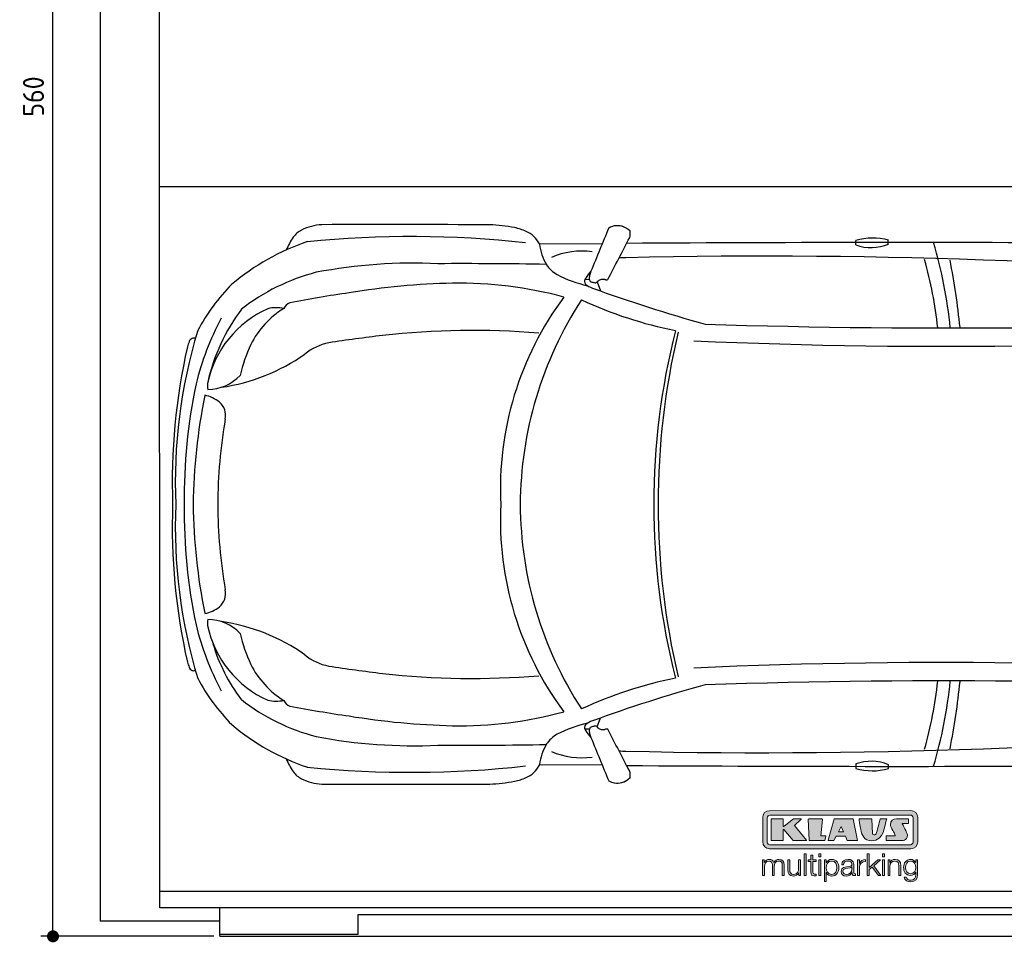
# Model space of a CAD drawing. Header units: millimetres. Extents: x 705 to 7297, y -422 to 5770.
# Tile 1 of 3: x 705 to 3988, y -383 to 2694. Entities that reach past the tile are written whole.
import ezdxf

# ---------------------------------------------------------------- set-up
doc = ezdxf.new("R2010")
doc.units = ezdxf.units.MM
doc.layers.get('0').update_dxf_attribs({"lineweight": 25})
for name, color, linetype, lineweight in [('4', 3, 'Continuous', 25), ('AM_0', 7, 'Continuous', 25), ('Car', 10, 'Continuous', 25)]:
    doc.layers.add(name, color=color, linetype=linetype, lineweight=lineweight)
doc.layers.add('Logo', color=7, linetype='Continuous')
doc.styles.get("Standard").update_dxf_attribs({"font": 'ISOCP.SHX'})
doc.dimstyles.new('GEN-ISO$0', dxfattribs={"dimscale": 20, "dimtxt": 3.5, "dimasz": 2, "dimexe": 2, "dimexo": 1, "dimgap": 1.5, "dimtad": 1, "dimdec": 1, "dimlfac": 0.1, "dimdsep": 46, "dimtxsty": 'Standard', "dimblk": 'PUNKT', "dimcen": 2, "dimclrd": 256, "dimclre": 256, "dimclrt": 2, "dimadec": 0, "dimazin": 0, "dimtp": 0.1, "dimtm": 0.1, "dimtfac": 0.71, "dimtdec": 1, "dimtmove": 2, "dimatfit": 3, "dimldrblk": 'PUNKT', "dimfxl": 1, "dimtolj": 1, "dimarcsym": 0})

# ---------------------------------------------------------------- blocks, each defined once
blk = doc.blocks.new('PUNKT')
at = {"layer": '4', "color": 0, "linetype": 'ByBlock'}
blk.add_line((-0.5, 0), (-1, 0), dxfattribs=at)
at = {"layer": '4', "color": 0, "linetype": 'ByBlock', "const_width": 0.5}
blk.add_lwpolyline([(-0.25, 0, 1), (0.25, 0, 1)], format="xyb", close=True, dxfattribs=at)
blk = doc.blocks.new('*D4')
at = {"layer": '4', "lineweight": -2, "transparency": 16777216}
for p, q in [((1352.8, 5237.3), (775.9, 5237.3)), ((815.9, -322.7), (815.9, 5197.3)), ((1352.8, -362.7), (775.9, -362.7))]:
    blk.add_line(p, q, dxfattribs=at)
at = {"layer": 'DEFPOINTS', "color": 0, "transparency": 16777216}
for p in [(815.9, 5237.3), (1372.8, 5237.3), (1372.8, -362.7)]:
    blk.add_point(p, dxfattribs=at)
at = {"layer": '4', "lineweight": -2, "transparency": 16777216, "xscale": 40, "yscale": 40, "zscale": 40}
for p, rotation in [((815.9, 5237.3), 90), ((815.9, -362.7), 270)]:
    blk.add_blockref('PUNKT', p, dxfattribs=dict(at, rotation=rotation))
at = {"layer": '4', "color": 2, "transparency": 16777216, "insert": (750.9, 2437.3), "char_height": 70, "attachment_point": 5, "rotation": 90}
blk.add_mtext('\\A1;560', dxfattribs=at)
blk = doc.blocks.new('KLAUS')
at = {"layer": 'Logo', "true_color": 0x7b7b7a}
h = blk.add_hatch(color=8, dxfattribs=at)
h.dxf.hatch_style = 2
edge = h.paths.add_edge_path()
edge.add_spline(control_points=[(3.6, 29.09), (2.88, 29.09), (2.3, 28.51), (2.3, 27.8), (2.3, 27.8), (2.3, 16.11), (2.3, 16.11), (2.3, 15.39), (2.88, 14.81), (3.6, 14.81), (3.6, 14.81), (71.16, 14.81), (71.16, 14.81), (71.88, 14.81), (72.46, 15.39), (72.46, 16.11), (72.46, 16.11), (72.46, 27.8), (72.46, 27.8), (72.46, 28.51), (71.88, 29.09), (71.16, 29.09), (71.16, 29.09), (3.6, 29.09), (3.6, 29.09), (3.6, 29.09), (3.6, 29.09), (3.6, 29.09)], knot_values=[0, 0, 0, 0, 1, 1, 1, 2, 2, 2, 3, 3, 3, 4, 4, 4, 5, 5, 5, 6, 6, 6, 7, 7, 7, 8, 8, 8, 9, 9, 9, 9], degree=3, periodic=0)
edge = h.paths.add_edge_path()
edge.add_spline(control_points=[(3.35, 31.23), (3.35, 31.23), (71.47, 31.23), (71.47, 31.23), (73.26, 31.23), (74.71, 29.77), (74.71, 27.99), (74.71, 27.99), (74.71, 16.17), (74.71, 16.17), (74.71, 14.38), (73.26, 12.93), (71.47, 12.93), (71.47, 12.93), (3.35, 12.93), (3.35, 12.93), (1.56, 12.93), (0.11, 14.38), (0.11, 16.17), (0.11, 16.17), (0.11, 27.99), (0.11, 27.99), (0.11, 29.77), (1.56, 31.23), (3.35, 31.23), (3.35, 31.23), (3.35, 31.23), (3.35, 31.23)], knot_values=[0, 0, 0, 0, 1, 1, 1, 2, 2, 2, 3, 3, 3, 4, 4, 4, 5, 5, 5, 6, 6, 6, 7, 7, 7, 8, 8, 8, 9, 9, 9, 9], degree=3, periodic=0)
h = blk.add_hatch(color=8, dxfattribs=at)
h.dxf.hatch_style = 2
edge = h.paths.add_edge_path()
edge.add_spline(control_points=[(4.5, 27.33), (4.5, 27.33), (9.7, 27.33), (9.7, 27.33), (9.84, 27.33), (9.96, 27.22), (9.96, 27.08), (9.96, 27.08), (9.96, 23.69), (9.96, 23.69), (9.96, 23.69), (9.94, 23.64), (10.04, 23.59), (10.14, 23.53), (10.2, 23.57), (10.2, 23.57), (10.2, 23.57), (10.51, 23.75), (10.51, 23.75), (10.51, 23.75), (14.94, 27.33), (14.94, 27.33), (14.94, 27.33), (18.41, 27.33), (18.41, 27.33), (18.41, 27.33), (18.49, 27.33), (18.56, 27.2), (18.65, 27.04), (18.53, 26.91), (18.53, 26.91), (18.53, 26.91), (15.49, 24.11), (15.49, 24.11), (15.49, 24.11), (21.14, 17.06), (21.14, 17.06), (21.14, 17.06), (21.13, 16.91), (21.13, 16.91), (21.08, 16.84), (20.99, 16.82), (20.99, 16.82), (20.99, 16.82), (14.7, 16.82), (14.7, 16.82), (14.7, 16.82), (10.26, 22.17), (10.26, 22.17), (10.26, 22.17), (10.19, 22.24), (10.08, 22.21), (9.97, 22.18), (9.96, 22.11), (9.96, 22.11), (9.96, 22.11), (9.96, 17.08), (9.96, 17.08), (9.96, 16.94), (9.84, 16.82), (9.7, 16.82), (9.7, 16.82), (4.5, 16.82), (4.5, 16.82), (4.36, 16.82), (4.25, 16.94), (4.25, 17.08), (4.25, 17.08), (4.25, 27.08), (4.25, 27.08), (4.25, 27.22), (4.36, 27.33), (4.5, 27.33), (4.5, 27.33), (4.5, 27.33), (4.5, 27.33)], knot_values=[0, 0, 0, 0, 1, 1, 1, 2, 2, 2, 3, 3, 3, 4, 4, 4, 5, 5, 5, 6, 6, 6, 7, 7, 7, 8, 8, 8, 9, 9, 9, 10, 10, 10, 11, 11, 11, 12, 12, 12, 13, 13, 13, 14, 14, 14, 15, 15, 15, 16, 16, 16, 17, 17, 17, 18, 18, 18, 19, 19, 19, 20, 20, 20, 21, 21, 21, 22, 22, 22, 23, 23, 23, 24, 24, 24, 25, 25, 25, 25], degree=3, periodic=0)
h = blk.add_hatch(color=8, dxfattribs=at)
h.dxf.hatch_style = 2
h.paths.add_polyline_path([(22.42, 17.06), (21.97, 27.15), (22.24, 27.33), (28.55, 27.33), (28.86, 26.97), (28.01, 19.08), (30.26, 19.07), (30.44, 18.95), (30.08, 16.95), (29.49, 16.82), (22.6, 16.82)])
h = blk.add_hatch(color=8, dxfattribs=at)
h.paths.add_polyline_path([(36.52, 21.01), (38.93, 21.01), (37.87, 23.57)])
h.paths.add_polyline_path([(34.52, 27.33), (43.65, 27.33), (45.76, 16.94), (45.57, 16.82), (40.83, 16.82), (39.89, 18.95), (35.42, 18.95), (34.27, 16.82), (31.78, 16.82), (31.66, 17)])
h = blk.add_hatch(color=8, dxfattribs=at)
h.dxf.hatch_style = 2
edge = h.paths.add_edge_path()
edge.add_spline(control_points=[(52.69, 27.32), (52.69, 27.32), (52.88, 20.14), (52.88, 20.14), (53.01, 19.89), (53.2, 19.77), (53.43, 19.71), (53.91, 19.59), (54.43, 19.57), (54.64, 20.03), (55.23, 21.34), (56.27, 25.45), (56.6, 27.33), (56.6, 27.33), (59.77, 27.33), (59.77, 27.33), (58.77, 23.9), (58.56, 16.82), (52.63, 16.76), (48.72, 16.72), (48.01, 19.35), (47.27, 22.24), (46.89, 23.68), (46.54, 27.33), (46.54, 27.33), (46.54, 27.33), (52.69, 27.32), (52.69, 27.32), (52.69, 27.32), (52.69, 27.32), (52.69, 27.32)], knot_values=[0, 0, 0, 0, 1, 1, 1, 2, 2, 2, 3, 3, 3, 4, 4, 4, 5, 5, 5, 6, 6, 6, 7, 7, 7, 8, 8, 8, 9, 9, 9, 10, 10, 10, 10], degree=3, periodic=0)
h = blk.add_hatch(color=8, dxfattribs=at)
h.dxf.hatch_style = 2
edge = h.paths.add_edge_path()
edge.add_spline(control_points=[(64.46, 27.33), (64.46, 27.33), (70.31, 27.33), (70.31, 27.33), (70.31, 26.52), (70.31, 26.02), (70.31, 25.12), (70.31, 25.12), (67.3, 25.12), (67.3, 25.12), (67.24, 25.04), (67.25, 25.11), (67.25, 24.91), (67.25, 24.88), (69.73, 20.38), (69.73, 19.57), (69.73, 16.4), (67.22, 16.81), (65.9, 16.82), (65.9, 16.82), (59.59, 16.82), (59.59, 16.82), (59.59, 17.76), (59.59, 18.23), (59.59, 19.14), (59.59, 19.14), (63.75, 19.14), (63.75, 19.14), (63.82, 19.22), (63.81, 19.11), (63.81, 19.31), (63.81, 20.32), (61.58, 23.06), (61.58, 24.63), (61.58, 26.33), (62.83, 27.34), (64.46, 27.33), (64.46, 27.33), (64.46, 27.33), (64.46, 27.33)], knot_values=[0, 0, 0, 0, 1, 1, 1, 2, 2, 2, 3, 3, 3, 4, 4, 4, 5, 5, 5, 6, 6, 6, 7, 7, 7, 8, 8, 8, 9, 9, 9, 10, 10, 10, 11, 11, 11, 12, 12, 12, 13, 13, 13, 13], degree=3, periodic=0)
at = {"layer": 'Logo', "true_color": 0xef7c00}
h = blk.add_hatch(color=30, dxfattribs=at)
h.dxf.hatch_style = 2
h.paths.add_polyline_path([(20.07, 0), (20.99, 0), (20.99, 10.45), (20.07, 10.45)])
h = blk.add_hatch(color=30, dxfattribs=at)
h.dxf.hatch_style = 2
edge = h.paths.add_edge_path()
edge.add_spline(control_points=[(24.22, 9.82), (24.22, 9.82), (23.3, 9.82), (23.3, 9.82), (23.3, 9.82), (23.3, 7.55), (23.3, 7.55), (23.3, 7.55), (21.98, 7.55), (21.98, 7.55), (21.98, 7.55), (21.98, 6.78), (21.98, 6.78), (21.98, 6.78), (23.3, 6.78), (23.3, 6.78), (23.3, 6.78), (23.3, 1.61), (23.3, 1.61), (23.28, 0.32), (23.71, -0.09), (24.94, -0.09), (25.22, -0.09), (25.48, -0.06), (25.76, -0.06), (25.76, -0.06), (25.76, 0.73), (25.76, 0.73), (25.5, 0.7), (25.23, 0.69), (24.97, 0.69), (24.31, 0.73), (24.22, 1.08), (24.22, 1.68), (24.22, 1.68), (24.22, 6.78), (24.22, 6.78), (24.22, 6.78), (25.76, 6.78), (25.76, 6.78), (25.76, 6.78), (25.76, 7.55), (25.76, 7.55), (25.76, 7.55), (24.22, 7.55), (24.22, 7.55), (24.22, 7.55), (24.22, 9.82), (24.22, 9.82), (24.22, 9.82), (24.22, 9.82), (24.22, 9.82)], knot_values=[0, 0, 0, 0, 1, 1, 1, 2, 2, 2, 3, 3, 3, 4, 4, 4, 5, 5, 5, 6, 6, 6, 7, 7, 7, 8, 8, 8, 9, 9, 9, 10, 10, 10, 11, 11, 11, 12, 12, 12, 13, 13, 13, 14, 14, 14, 15, 15, 15, 16, 16, 16, 17, 17, 17, 17], degree=3, periodic=0)
h = blk.add_hatch(color=30, dxfattribs=at)
h.paths.add_polyline_path([(27.1, 0), (28.03, 0), (28.03, 7.55), (27.1, 7.55)])
h.paths.add_polyline_path([(27.1, 8.98), (28.03, 8.98), (28.03, 10.45), (27.1, 10.45)])
h = blk.add_hatch(color=30, dxfattribs=at)
h.dxf.hatch_style = 2
h.paths.add_polyline_path([(50.4, 0), (51.32, 0), (51.32, 2.87), (52.82, 4.11), (55.8, 0), (56.96, 0), (53.52, 4.76), (56.74, 7.55), (55.51, 7.55), (51.32, 3.89), (51.32, 10.45), (50.4, 10.45)])
h = blk.add_hatch(color=30, dxfattribs=at)
h.paths.add_polyline_path([(57.74, 0), (58.66, 0), (58.66, 7.55), (57.74, 7.55)])
h.paths.add_polyline_path([(57.74, 8.98), (58.66, 8.98), (58.66, 10.45), (57.74, 10.45)])
h = blk.add_hatch(color=30, dxfattribs=at)
h.dxf.hatch_style = 2
edge = h.paths.add_edge_path()
edge.add_spline(control_points=[(0, 0), (0, 0), (0.92, 0), (0.92, 0), (0.92, 0), (0.92, 4.22), (0.92, 4.22), (0.94, 5.8), (1.58, 7), (3.18, 7), (4.35, 7), (4.77, 6.15), (4.76, 5.12), (4.76, 5.12), (4.76, 0), (4.76, 0), (4.76, 0), (5.68, 0), (5.68, 0), (5.68, 0), (5.68, 4.27), (5.68, 4.27), (5.68, 5.68), (6.14, 7), (7.73, 7), (9.05, 7), (9.52, 6.32), (9.52, 5.08), (9.52, 5.08), (9.52, 0), (9.52, 0), (9.52, 0), (10.44, 0), (10.44, 0), (10.44, 0), (10.44, 5.12), (10.44, 5.12), (10.44, 6.91), (9.59, 7.77), (7.94, 7.77), (6.94, 7.77), (5.99, 7.29), (5.54, 6.3), (5.26, 7.29), (4.36, 7.77), (3.37, 7.77), (2.17, 7.77), (1.38, 7.19), (0.89, 6.28), (0.89, 6.28), (0.85, 6.28), (0.85, 6.28), (0.85, 6.28), (0.85, 7.55), (0.85, 7.55), (0.85, 7.55), (0, 7.55), (0, 7.55), (0, 7.55), (0, 0), (0, 0), (0, 0), (0, 0), (0, 0)], knot_values=[0, 0, 0, 0, 1, 1, 1, 2, 2, 2, 3, 3, 3, 4, 4, 4, 5, 5, 5, 6, 6, 6, 7, 7, 7, 8, 8, 8, 9, 9, 9, 10, 10, 10, 11, 11, 11, 12, 12, 12, 13, 13, 13, 14, 14, 14, 15, 15, 15, 16, 16, 16, 17, 17, 17, 18, 18, 18, 19, 19, 19, 20, 20, 20, 21, 21, 21, 21], degree=3, periodic=0)
h = blk.add_hatch(color=30, dxfattribs=at)
h.dxf.hatch_style = 2
edge = h.paths.add_edge_path()
edge.add_spline(control_points=[(18.31, 7.55), (18.31, 7.55), (17.39, 7.55), (17.39, 7.55), (17.39, 7.55), (17.39, 3.59), (17.39, 3.59), (17.39, 2.05), (16.7, 0.56), (15.12, 0.56), (13.66, 0.56), (13.15, 1.27), (13.1, 2.64), (13.1, 2.64), (13.1, 7.55), (13.1, 7.55), (13.1, 7.55), (12.18, 7.55), (12.18, 7.55), (12.18, 7.55), (12.18, 2.65), (12.18, 2.65), (12.18, 0.89), (12.93, -0.22), (14.83, -0.22), (15.96, -0.22), (16.95, 0.35), (17.44, 1.36), (17.44, 1.36), (17.47, 1.36), (17.47, 1.36), (17.47, 1.36), (17.47, 0), (17.47, 0), (17.47, 0), (18.31, 0), (18.31, 0), (18.31, 0), (18.31, 7.55), (18.31, 7.55), (18.31, 7.55), (18.31, 7.55), (18.31, 7.55)], knot_values=[0, 0, 0, 0, 1, 1, 1, 2, 2, 2, 3, 3, 3, 4, 4, 4, 5, 5, 5, 6, 6, 6, 7, 7, 7, 8, 8, 8, 9, 9, 9, 10, 10, 10, 11, 11, 11, 12, 12, 12, 13, 13, 13, 14, 14, 14, 14], degree=3, periodic=0)
h = blk.add_hatch(color=30, dxfattribs=at)
edge = h.paths.add_edge_path()
edge.add_spline(control_points=[(35.84, 3.78), (35.84, 2.21), (35.12, 0.56), (33.37, 0.56), (31.4, 0.56), (30.72, 2.21), (30.72, 3.78), (30.72, 5.49), (31.33, 7), (33.37, 7), (35.12, 7), (35.84, 5.34), (35.84, 3.78), (35.84, 3.78), (35.84, 3.78), (35.84, 3.78)], knot_values=[0, 0, 0, 0, 1, 1, 1, 2, 2, 2, 3, 3, 3, 4, 4, 4, 5, 5, 5, 5], degree=3, periodic=0)
edge = h.paths.add_edge_path()
edge.add_spline(control_points=[(29.79, -2.8), (29.79, -2.8), (30.72, -2.8), (30.72, -2.8), (30.72, -2.8), (30.72, 1.43), (30.72, 1.43), (30.72, 1.43), (30.74, 1.43), (30.74, 1.43), (31.14, 0.35), (32.24, -0.22), (33.37, -0.22), (35.66, -0.22), (36.76, 1.64), (36.76, 3.78), (36.76, 5.91), (35.66, 7.77), (33.37, 7.77), (32.15, 7.77), (31.1, 7.14), (30.67, 6.12), (30.67, 6.12), (30.64, 6.12), (30.64, 6.12), (30.64, 6.12), (30.64, 7.55), (30.64, 7.55), (30.64, 7.55), (29.79, 7.55), (29.79, 7.55), (29.79, 7.55), (29.79, -2.8), (29.79, -2.8), (29.79, -2.8), (29.79, -2.8), (29.79, -2.8)], knot_values=[0, 0, 0, 0, 1, 1, 1, 2, 2, 2, 3, 3, 3, 4, 4, 4, 5, 5, 5, 6, 6, 6, 7, 7, 7, 8, 8, 8, 9, 9, 9, 10, 10, 10, 11, 11, 11, 12, 12, 12, 12], degree=3, periodic=0)
h = blk.add_hatch(color=30, dxfattribs=at)
edge = h.paths.add_edge_path()
edge.add_spline(control_points=[(43.03, 2.93), (43.04, 1.45), (41.8, 0.56), (40.39, 0.56), (39.53, 0.56), (38.71, 1.13), (38.71, 2.05), (38.71, 3.53), (40.66, 3.51), (42.22, 3.79), (42.47, 3.84), (42.88, 3.91), (43, 4.13), (43, 4.13), (43.03, 4.13), (43.03, 4.13), (43.03, 4.13), (43.03, 2.93), (43.03, 2.93), (43.03, 2.93), (43.03, 2.93), (43.03, 2.93)], knot_values=[0, 0, 0, 0, 1, 1, 1, 2, 2, 2, 3, 3, 3, 4, 4, 4, 5, 5, 5, 6, 6, 6, 7, 7, 7, 7], degree=3, periodic=0)
edge = h.paths.add_edge_path()
edge.add_spline(control_points=[(39.03, 5.24), (39.06, 6.47), (39.91, 7), (41.05, 7), (42.14, 7), (43.03, 6.69), (43.03, 5.45), (43.03, 4.61), (42.6, 4.51), (41.84, 4.42), (39.85, 4.19), (37.79, 4.11), (37.79, 1.99), (37.79, 0.47), (38.93, -0.22), (40.32, -0.22), (41.77, -0.22), (42.43, 0.34), (43.07, 1.32), (43.07, 1.32), (43.1, 1.32), (43.1, 1.32), (43.1, 0.53), (43.25, 0), (44.19, 0), (44.43, 0), (44.58, 0.01), (44.79, 0.06), (44.79, 0.06), (44.79, 0.83), (44.79, 0.83), (44.71, 0.81), (44.6, 0.78), (44.49, 0.78), (44.13, 0.78), (43.95, 0.98), (43.95, 1.33), (43.95, 1.33), (43.95, 5.34), (43.95, 5.34), (43.95, 7.36), (42.5, 7.77), (41.17, 7.77), (39.44, 7.77), (38.2, 7.01), (38.11, 5.24), (38.11, 5.24), (39.03, 5.24), (39.03, 5.24), (39.03, 5.24), (39.03, 5.24), (39.03, 5.24)], knot_values=[0, 0, 0, 0, 1, 1, 1, 2, 2, 2, 3, 3, 3, 4, 4, 4, 5, 5, 5, 6, 6, 6, 7, 7, 7, 8, 8, 8, 9, 9, 9, 10, 10, 10, 11, 11, 11, 12, 12, 12, 13, 13, 13, 14, 14, 14, 15, 15, 15, 16, 16, 16, 17, 17, 17, 17], degree=3, periodic=0)
h = blk.add_hatch(color=30, dxfattribs=at)
h.dxf.hatch_style = 2
edge = h.paths.add_edge_path()
edge.add_spline(control_points=[(45.79, 0), (45.79, 0), (46.71, 0), (46.71, 0), (46.71, 0), (46.71, 4.03), (46.71, 4.03), (46.71, 5.59), (47.85, 6.82), (49.52, 6.73), (49.52, 6.73), (49.52, 7.66), (49.52, 7.66), (48.16, 7.72), (47.14, 7), (46.67, 5.78), (46.67, 5.78), (46.64, 5.78), (46.64, 5.78), (46.64, 5.78), (46.64, 7.55), (46.64, 7.55), (46.64, 7.55), (45.79, 7.55), (45.79, 7.55), (45.79, 7.55), (45.79, 0), (45.79, 0), (45.79, 0), (45.79, 0), (45.79, 0)], knot_values=[0, 0, 0, 0, 1, 1, 1, 2, 2, 2, 3, 3, 3, 4, 4, 4, 5, 5, 5, 6, 6, 6, 7, 7, 7, 8, 8, 8, 9, 9, 9, 10, 10, 10, 10], degree=3, periodic=0)
h = blk.add_hatch(color=30, dxfattribs=at)
h.dxf.hatch_style = 2
edge = h.paths.add_edge_path()
edge.add_spline(control_points=[(60.41, 0), (60.41, 0), (61.33, 0), (61.33, 0), (61.33, 0), (61.33, 4.41), (61.33, 4.41), (61.36, 5.89), (62.24, 7), (63.7, 7), (65.2, 7), (65.62, 6.02), (65.62, 4.71), (65.62, 4.71), (65.62, 0), (65.62, 0), (65.62, 0), (66.54, 0), (66.54, 0), (66.54, 0), (66.54, 4.86), (66.54, 4.86), (66.54, 6.66), (65.9, 7.77), (63.78, 7.77), (62.71, 7.77), (61.7, 7.16), (61.36, 6.25), (61.36, 6.25), (61.33, 6.25), (61.33, 6.25), (61.33, 6.25), (61.33, 7.55), (61.33, 7.55), (61.33, 7.55), (60.41, 7.55), (60.41, 7.55), (60.41, 7.55), (60.41, 0), (60.41, 0), (60.41, 0), (60.41, 0), (60.41, 0)], knot_values=[0, 0, 0, 0, 1, 1, 1, 2, 2, 2, 3, 3, 3, 4, 4, 4, 5, 5, 5, 6, 6, 6, 7, 7, 7, 8, 8, 8, 9, 9, 9, 10, 10, 10, 11, 11, 11, 12, 12, 12, 13, 13, 13, 14, 14, 14, 14], degree=3, periodic=0)
h = blk.add_hatch(color=30, dxfattribs=at)
edge = h.paths.add_edge_path()
edge.add_spline(control_points=[(71.32, 0.86), (69.62, 0.86), (68.83, 2.34), (68.83, 3.86), (68.83, 5.43), (69.56, 7), (71.32, 7), (73.06, 7), (73.75, 5.34), (73.75, 3.86), (73.75, 2.33), (72.91, 0.86), (71.32, 0.86), (71.32, 0.86), (71.32, 0.86), (71.32, 0.86)], knot_values=[0, 0, 0, 0, 1, 1, 1, 2, 2, 2, 3, 3, 3, 4, 4, 4, 5, 5, 5, 5], degree=3, periodic=0)
edge = h.paths.add_edge_path()
edge.add_spline(control_points=[(74.67, 7.55), (74.67, 7.55), (73.75, 7.55), (73.75, 7.55), (73.75, 7.55), (73.75, 6.25), (73.75, 6.25), (73.75, 6.25), (73.72, 6.25), (73.72, 6.25), (73.35, 7.09), (72.41, 7.77), (71.32, 7.77), (69.13, 7.77), (67.9, 6.05), (67.9, 3.97), (67.9, 1.82), (68.9, 0.09), (71.32, 0.09), (72.4, 0.09), (73.29, 0.72), (73.72, 1.64), (73.72, 1.64), (73.75, 1.64), (73.75, 1.64), (73.75, 1.64), (73.75, 0.61), (73.75, 0.61), (73.75, -1.23), (73.01, -2.24), (71.32, -2.24), (70.29, -2.24), (69.31, -1.85), (69.1, -0.73), (69.1, -0.73), (68.18, -0.73), (68.18, -0.73), (68.31, -2.34), (69.81, -3.02), (71.32, -3.02), (73.79, -3.02), (74.65, -1.64), (74.67, 0.61), (74.67, 0.61), (74.67, 7.55), (74.67, 7.55), (74.67, 7.55), (74.67, 7.55), (74.67, 7.55)], knot_values=[0, 0, 0, 0, 1, 1, 1, 2, 2, 2, 3, 3, 3, 4, 4, 4, 5, 5, 5, 6, 6, 6, 7, 7, 7, 8, 8, 8, 9, 9, 9, 10, 10, 10, 11, 11, 11, 12, 12, 12, 13, 13, 13, 14, 14, 14, 15, 15, 15, 16, 16, 16, 16], degree=3, periodic=0)
at = {"layer": 'Logo', "lineweight": 0}
for points in [[(22.42, 17.06), (21.97, 27.15), (22.24, 27.33), (28.55, 27.33), (28.86, 26.97), (28.01, 19.08), (30.26, 19.07), (30.44, 18.95), (30.08, 16.95), (29.49, 16.82), (22.6, 16.82), (22.42, 17.06), (22.42, 17.06)], [(34.52, 27.33), (43.65, 27.33), (45.76, 16.94), (45.57, 16.82), (40.83, 16.82), (39.89, 18.95), (35.42, 18.95), (34.27, 16.82), (31.78, 16.82), (31.66, 17), (34.52, 27.33), (34.52, 27.33)], [(36.52, 21.01), (38.93, 21.01), (37.87, 23.57), (36.52, 21.01), (36.52, 21.01)], [(20.07, 0), (20.99, 0), (20.99, 10.45), (20.07, 10.45), (20.07, 0), (20.07, 0)], [(27.1, 8.98), (28.03, 8.98), (28.03, 10.45), (27.1, 10.45), (27.1, 8.98), (27.1, 8.98)], [(50.4, 0), (51.32, 0), (51.32, 2.87), (52.82, 4.11), (55.8, 0), (56.96, 0), (53.52, 4.76), (56.74, 7.55), (55.51, 7.55), (51.32, 3.89), (51.32, 10.45), (50.4, 10.45), (50.4, 0), (50.4, 0)], [(57.74, 8.98), (58.66, 8.98), (58.66, 10.45), (57.74, 10.45), (57.74, 8.98), (57.74, 8.98)], [(27.1, 0), (28.03, 0), (28.03, 7.55), (27.1, 7.55), (27.1, 0), (27.1, 0)], [(57.74, 0), (58.66, 0), (58.66, 7.55), (57.74, 7.55), (57.74, 0), (57.74, 0)]]:
    blk.add_lwpolyline(points, dxfattribs=at)
for points, knots in [([(3.35, 31.23), (3.35, 31.23), (71.47, 31.23), (71.47, 31.23), (73.26, 31.23), (74.71, 29.77), (74.71, 27.99), (74.71, 27.99), (74.71, 16.17), (74.71, 16.17), (74.71, 14.38), (73.26, 12.93), (71.47, 12.93), (71.47, 12.93), (3.35, 12.93), (3.35, 12.93), (1.56, 12.93), (0.11, 14.38), (0.11, 16.17), (0.11, 16.17), (0.11, 27.99), (0.11, 27.99), (0.11, 29.77), (1.56, 31.23), (3.35, 31.23), (3.35, 31.23), (3.35, 31.23), (3.35, 31.23)], [0, 0, 0, 0, 1, 1, 1, 2, 2, 2, 3, 3, 3, 4, 4, 4, 5, 5, 5, 6, 6, 6, 7, 7, 7, 8, 8, 8, 9, 9, 9, 9]), ([(3.6, 29.09), (2.88, 29.09), (2.3, 28.51), (2.3, 27.8), (2.3, 27.8), (2.3, 16.11), (2.3, 16.11), (2.3, 15.39), (2.88, 14.81), (3.6, 14.81), (3.6, 14.81), (71.16, 14.81), (71.16, 14.81), (71.88, 14.81), (72.46, 15.39), (72.46, 16.11), (72.46, 16.11), (72.46, 27.8), (72.46, 27.8), (72.46, 28.51), (71.88, 29.09), (71.16, 29.09), (71.16, 29.09), (3.6, 29.09), (3.6, 29.09), (3.6, 29.09), (3.6, 29.09), (3.6, 29.09)], [0, 0, 0, 0, 1, 1, 1, 2, 2, 2, 3, 3, 3, 4, 4, 4, 5, 5, 5, 6, 6, 6, 7, 7, 7, 8, 8, 8, 9, 9, 9, 9]), ([(4.5, 27.33), (4.5, 27.33), (9.7, 27.33), (9.7, 27.33), (9.84, 27.33), (9.96, 27.22), (9.96, 27.08), (9.96, 27.08), (9.96, 23.69), (9.96, 23.69), (9.96, 23.69), (9.94, 23.64), (10.04, 23.59), (10.14, 23.53), (10.2, 23.57), (10.2, 23.57), (10.2, 23.57), (10.51, 23.75), (10.51, 23.75), (10.51, 23.75), (14.94, 27.33), (14.94, 27.33), (14.94, 27.33), (18.41, 27.33), (18.41, 27.33), (18.41, 27.33), (18.49, 27.33), (18.56, 27.2), (18.65, 27.04), (18.53, 26.91), (18.53, 26.91), (18.53, 26.91), (15.49, 24.11), (15.49, 24.11), (15.49, 24.11), (21.14, 17.06), (21.14, 17.06), (21.14, 17.06), (21.13, 16.91), (21.13, 16.91), (21.08, 16.84), (20.99, 16.82), (20.99, 16.82), (20.99, 16.82), (14.7, 16.82), (14.7, 16.82), (14.7, 16.82), (10.26, 22.17), (10.26, 22.17), (10.26, 22.17), (10.19, 22.24), (10.08, 22.21), (9.97, 22.18), (9.96, 22.11), (9.96, 22.11), (9.96, 22.11), (9.96, 17.08), (9.96, 17.08), (9.96, 16.94), (9.84, 16.82), (9.7, 16.82), (9.7, 16.82), (4.5, 16.82), (4.5, 16.82), (4.36, 16.82), (4.25, 16.94), (4.25, 17.08), (4.25, 17.08), (4.25, 27.08), (4.25, 27.08), (4.25, 27.22), (4.36, 27.33), (4.5, 27.33), (4.5, 27.33), (4.5, 27.33), (4.5, 27.33)], [0, 0, 0, 0, 1, 1, 1, 2, 2, 2, 3, 3, 3, 4, 4, 4, 5, 5, 5, 6, 6, 6, 7, 7, 7, 8, 8, 8, 9, 9, 9, 10, 10, 10, 11, 11, 11, 12, 12, 12, 13, 13, 13, 14, 14, 14, 15, 15, 15, 16, 16, 16, 17, 17, 17, 18, 18, 18, 19, 19, 19, 20, 20, 20, 21, 21, 21, 22, 22, 22, 23, 23, 23, 24, 24, 24, 25, 25, 25, 25]), ([(52.69, 27.32), (52.69, 27.32), (52.88, 20.14), (52.88, 20.14), (53.01, 19.89), (53.2, 19.77), (53.43, 19.71), (53.91, 19.59), (54.43, 19.57), (54.64, 20.03), (55.23, 21.34), (56.27, 25.45), (56.6, 27.33), (56.6, 27.33), (59.77, 27.33), (59.77, 27.33), (58.77, 23.9), (58.56, 16.82), (52.63, 16.76), (48.72, 16.72), (48.01, 19.35), (47.27, 22.24), (46.89, 23.68), (46.54, 27.33), (46.54, 27.33), (46.54, 27.33), (52.69, 27.32), (52.69, 27.32), (52.69, 27.32), (52.69, 27.32), (52.69, 27.32)], [0, 0, 0, 0, 1, 1, 1, 2, 2, 2, 3, 3, 3, 4, 4, 4, 5, 5, 5, 6, 6, 6, 7, 7, 7, 8, 8, 8, 9, 9, 9, 10, 10, 10, 10]), ([(64.46, 27.33), (64.46, 27.33), (70.31, 27.33), (70.31, 27.33), (70.31, 26.52), (70.31, 26.02), (70.31, 25.12), (70.31, 25.12), (67.3, 25.12), (67.3, 25.12), (67.24, 25.04), (67.25, 25.11), (67.25, 24.91), (67.25, 24.88), (69.73, 20.38), (69.73, 19.57), (69.73, 16.4), (67.22, 16.81), (65.9, 16.82), (65.9, 16.82), (59.59, 16.82), (59.59, 16.82), (59.59, 17.76), (59.59, 18.23), (59.59, 19.14), (59.59, 19.14), (63.75, 19.14), (63.75, 19.14), (63.82, 19.22), (63.81, 19.11), (63.81, 19.31), (63.81, 20.32), (61.58, 23.06), (61.58, 24.63), (61.58, 26.33), (62.83, 27.34), (64.46, 27.33), (64.46, 27.33), (64.46, 27.33), (64.46, 27.33)], [0, 0, 0, 0, 1, 1, 1, 2, 2, 2, 3, 3, 3, 4, 4, 4, 5, 5, 5, 6, 6, 6, 7, 7, 7, 8, 8, 8, 9, 9, 9, 10, 10, 10, 11, 11, 11, 12, 12, 12, 13, 13, 13, 13]), ([(24.22, 9.82), (24.22, 9.82), (23.3, 9.82), (23.3, 9.82), (23.3, 9.82), (23.3, 7.55), (23.3, 7.55), (23.3, 7.55), (21.98, 7.55), (21.98, 7.55), (21.98, 7.55), (21.98, 6.78), (21.98, 6.78), (21.98, 6.78), (23.3, 6.78), (23.3, 6.78), (23.3, 6.78), (23.3, 1.61), (23.3, 1.61), (23.28, 0.32), (23.71, -0.09), (24.94, -0.09), (25.22, -0.09), (25.48, -0.06), (25.76, -0.06), (25.76, -0.06), (25.76, 0.73), (25.76, 0.73), (25.5, 0.7), (25.23, 0.69), (24.97, 0.69), (24.31, 0.73), (24.22, 1.08), (24.22, 1.68), (24.22, 1.68), (24.22, 6.78), (24.22, 6.78), (24.22, 6.78), (25.76, 6.78), (25.76, 6.78), (25.76, 6.78), (25.76, 7.55), (25.76, 7.55), (25.76, 7.55), (24.22, 7.55), (24.22, 7.55), (24.22, 7.55), (24.22, 9.82), (24.22, 9.82), (24.22, 9.82), (24.22, 9.82), (24.22, 9.82)], [0, 0, 0, 0, 1, 1, 1, 2, 2, 2, 3, 3, 3, 4, 4, 4, 5, 5, 5, 6, 6, 6, 7, 7, 7, 8, 8, 8, 9, 9, 9, 10, 10, 10, 11, 11, 11, 12, 12, 12, 13, 13, 13, 14, 14, 14, 15, 15, 15, 16, 16, 16, 17, 17, 17, 17]), ([(0, 0), (0, 0), (0.92, 0), (0.92, 0), (0.92, 0), (0.92, 4.22), (0.92, 4.22), (0.94, 5.8), (1.58, 7), (3.18, 7), (4.35, 7), (4.77, 6.15), (4.76, 5.12), (4.76, 5.12), (4.76, 0), (4.76, 0), (4.76, 0), (5.68, 0), (5.68, 0), (5.68, 0), (5.68, 4.27), (5.68, 4.27), (5.68, 5.68), (6.14, 7), (7.73, 7), (9.05, 7), (9.52, 6.32), (9.52, 5.08), (9.52, 5.08), (9.52, 0), (9.52, 0), (9.52, 0), (10.44, 0), (10.44, 0), (10.44, 0), (10.44, 5.12), (10.44, 5.12), (10.44, 6.91), (9.59, 7.77), (7.94, 7.77), (6.94, 7.77), (5.99, 7.29), (5.54, 6.3), (5.26, 7.29), (4.36, 7.77), (3.37, 7.77), (2.17, 7.77), (1.38, 7.19), (0.89, 6.28), (0.89, 6.28), (0.85, 6.28), (0.85, 6.28), (0.85, 6.28), (0.85, 7.55), (0.85, 7.55), (0.85, 7.55), (0, 7.55), (0, 7.55), (0, 7.55), (0, 0), (0, 0), (0, 0), (0, 0), (0, 0)], [0, 0, 0, 0, 1, 1, 1, 2, 2, 2, 3, 3, 3, 4, 4, 4, 5, 5, 5, 6, 6, 6, 7, 7, 7, 8, 8, 8, 9, 9, 9, 10, 10, 10, 11, 11, 11, 12, 12, 12, 13, 13, 13, 14, 14, 14, 15, 15, 15, 16, 16, 16, 17, 17, 17, 18, 18, 18, 19, 19, 19, 20, 20, 20, 21, 21, 21, 21]), ([(18.31, 7.55), (18.31, 7.55), (17.39, 7.55), (17.39, 7.55), (17.39, 7.55), (17.39, 3.59), (17.39, 3.59), (17.39, 2.05), (16.7, 0.56), (15.12, 0.56), (13.66, 0.56), (13.15, 1.27), (13.1, 2.64), (13.1, 2.64), (13.1, 7.55), (13.1, 7.55), (13.1, 7.55), (12.18, 7.55), (12.18, 7.55), (12.18, 7.55), (12.18, 2.65), (12.18, 2.65), (12.18, 0.89), (12.93, -0.22), (14.83, -0.22), (15.96, -0.22), (16.95, 0.35), (17.44, 1.36), (17.44, 1.36), (17.47, 1.36), (17.47, 1.36), (17.47, 1.36), (17.47, 0), (17.47, 0), (17.47, 0), (18.31, 0), (18.31, 0), (18.31, 0), (18.31, 7.55), (18.31, 7.55), (18.31, 7.55), (18.31, 7.55), (18.31, 7.55)], [0, 0, 0, 0, 1, 1, 1, 2, 2, 2, 3, 3, 3, 4, 4, 4, 5, 5, 5, 6, 6, 6, 7, 7, 7, 8, 8, 8, 9, 9, 9, 10, 10, 10, 11, 11, 11, 12, 12, 12, 13, 13, 13, 14, 14, 14, 14]), ([(29.79, -2.8), (29.79, -2.8), (30.72, -2.8), (30.72, -2.8), (30.72, -2.8), (30.72, 1.43), (30.72, 1.43), (30.72, 1.43), (30.74, 1.43), (30.74, 1.43), (31.14, 0.35), (32.24, -0.22), (33.37, -0.22), (35.66, -0.22), (36.76, 1.64), (36.76, 3.78), (36.76, 5.91), (35.66, 7.77), (33.37, 7.77), (32.15, 7.77), (31.1, 7.14), (30.67, 6.12), (30.67, 6.12), (30.64, 6.12), (30.64, 6.12), (30.64, 6.12), (30.64, 7.55), (30.64, 7.55), (30.64, 7.55), (29.79, 7.55), (29.79, 7.55), (29.79, 7.55), (29.79, -2.8), (29.79, -2.8), (29.79, -2.8), (29.79, -2.8), (29.79, -2.8)], [0, 0, 0, 0, 1, 1, 1, 2, 2, 2, 3, 3, 3, 4, 4, 4, 5, 5, 5, 6, 6, 6, 7, 7, 7, 8, 8, 8, 9, 9, 9, 10, 10, 10, 11, 11, 11, 12, 12, 12, 12]), ([(35.84, 3.78), (35.84, 2.21), (35.12, 0.56), (33.37, 0.56), (31.4, 0.56), (30.72, 2.21), (30.72, 3.78), (30.72, 5.49), (31.33, 7), (33.37, 7), (35.12, 7), (35.84, 5.34), (35.84, 3.78), (35.84, 3.78), (35.84, 3.78), (35.84, 3.78)], [0, 0, 0, 0, 1, 1, 1, 2, 2, 2, 3, 3, 3, 4, 4, 4, 5, 5, 5, 5]), ([(39.03, 5.24), (39.06, 6.47), (39.91, 7), (41.05, 7), (42.14, 7), (43.03, 6.69), (43.03, 5.45), (43.03, 4.61), (42.6, 4.51), (41.84, 4.42), (39.85, 4.19), (37.79, 4.11), (37.79, 1.99), (37.79, 0.47), (38.93, -0.22), (40.32, -0.22), (41.77, -0.22), (42.43, 0.34), (43.07, 1.32), (43.07, 1.32), (43.1, 1.32), (43.1, 1.32), (43.1, 0.53), (43.25, 0), (44.19, 0), (44.43, 0), (44.58, 0.01), (44.79, 0.06), (44.79, 0.06), (44.79, 0.83), (44.79, 0.83), (44.71, 0.81), (44.6, 0.78), (44.49, 0.78), (44.13, 0.78), (43.95, 0.98), (43.95, 1.33), (43.95, 1.33), (43.95, 5.34), (43.95, 5.34), (43.95, 7.36), (42.5, 7.77), (41.17, 7.77), (39.44, 7.77), (38.2, 7.01), (38.11, 5.24), (38.11, 5.24), (39.03, 5.24), (39.03, 5.24), (39.03, 5.24), (39.03, 5.24), (39.03, 5.24)], [0, 0, 0, 0, 1, 1, 1, 2, 2, 2, 3, 3, 3, 4, 4, 4, 5, 5, 5, 6, 6, 6, 7, 7, 7, 8, 8, 8, 9, 9, 9, 10, 10, 10, 11, 11, 11, 12, 12, 12, 13, 13, 13, 14, 14, 14, 15, 15, 15, 16, 16, 16, 17, 17, 17, 17]), ([(45.79, 0), (45.79, 0), (46.71, 0), (46.71, 0), (46.71, 0), (46.71, 4.03), (46.71, 4.03), (46.71, 5.59), (47.85, 6.82), (49.52, 6.73), (49.52, 6.73), (49.52, 7.66), (49.52, 7.66), (48.16, 7.72), (47.14, 7), (46.67, 5.78), (46.67, 5.78), (46.64, 5.78), (46.64, 5.78), (46.64, 5.78), (46.64, 7.55), (46.64, 7.55), (46.64, 7.55), (45.79, 7.55), (45.79, 7.55), (45.79, 7.55), (45.79, 0), (45.79, 0), (45.79, 0), (45.79, 0), (45.79, 0)], [0, 0, 0, 0, 1, 1, 1, 2, 2, 2, 3, 3, 3, 4, 4, 4, 5, 5, 5, 6, 6, 6, 7, 7, 7, 8, 8, 8, 9, 9, 9, 10, 10, 10, 10]), ([(60.41, 0), (60.41, 0), (61.33, 0), (61.33, 0), (61.33, 0), (61.33, 4.41), (61.33, 4.41), (61.36, 5.89), (62.24, 7), (63.7, 7), (65.2, 7), (65.62, 6.02), (65.62, 4.71), (65.62, 4.71), (65.62, 0), (65.62, 0), (65.62, 0), (66.54, 0), (66.54, 0), (66.54, 0), (66.54, 4.86), (66.54, 4.86), (66.54, 6.66), (65.9, 7.77), (63.78, 7.77), (62.71, 7.77), (61.7, 7.16), (61.36, 6.25), (61.36, 6.25), (61.33, 6.25), (61.33, 6.25), (61.33, 6.25), (61.33, 7.55), (61.33, 7.55), (61.33, 7.55), (60.41, 7.55), (60.41, 7.55), (60.41, 7.55), (60.41, 0), (60.41, 0), (60.41, 0), (60.41, 0), (60.41, 0)], [0, 0, 0, 0, 1, 1, 1, 2, 2, 2, 3, 3, 3, 4, 4, 4, 5, 5, 5, 6, 6, 6, 7, 7, 7, 8, 8, 8, 9, 9, 9, 10, 10, 10, 11, 11, 11, 12, 12, 12, 13, 13, 13, 14, 14, 14, 14]), ([(74.67, 7.55), (74.67, 7.55), (73.75, 7.55), (73.75, 7.55), (73.75, 7.55), (73.75, 6.25), (73.75, 6.25), (73.75, 6.25), (73.72, 6.25), (73.72, 6.25), (73.35, 7.09), (72.41, 7.77), (71.32, 7.77), (69.13, 7.77), (67.9, 6.05), (67.9, 3.97), (67.9, 1.82), (68.9, 0.09), (71.32, 0.09), (72.4, 0.09), (73.29, 0.72), (73.72, 1.64), (73.72, 1.64), (73.75, 1.64), (73.75, 1.64), (73.75, 1.64), (73.75, 0.61), (73.75, 0.61), (73.75, -1.23), (73.01, -2.24), (71.32, -2.24), (70.29, -2.24), (69.31, -1.85), (69.1, -0.73), (69.1, -0.73), (68.18, -0.73), (68.18, -0.73), (68.31, -2.34), (69.81, -3.02), (71.32, -3.02), (73.79, -3.02), (74.65, -1.64), (74.67, 0.61), (74.67, 0.61), (74.67, 7.55), (74.67, 7.55), (74.67, 7.55), (74.67, 7.55), (74.67, 7.55)], [0, 0, 0, 0, 1, 1, 1, 2, 2, 2, 3, 3, 3, 4, 4, 4, 5, 5, 5, 6, 6, 6, 7, 7, 7, 8, 8, 8, 9, 9, 9, 10, 10, 10, 11, 11, 11, 12, 12, 12, 13, 13, 13, 14, 14, 14, 15, 15, 15, 16, 16, 16, 16]), ([(71.32, 0.86), (69.62, 0.86), (68.83, 2.34), (68.83, 3.86), (68.83, 5.43), (69.56, 7), (71.32, 7), (73.06, 7), (73.75, 5.34), (73.75, 3.86), (73.75, 2.33), (72.91, 0.86), (71.32, 0.86), (71.32, 0.86), (71.32, 0.86), (71.32, 0.86)], [0, 0, 0, 0, 1, 1, 1, 2, 2, 2, 3, 3, 3, 4, 4, 4, 5, 5, 5, 5]), ([(43.03, 2.93), (43.04, 1.45), (41.8, 0.56), (40.39, 0.56), (39.53, 0.56), (38.71, 1.13), (38.71, 2.05), (38.71, 3.53), (40.66, 3.51), (42.22, 3.79), (42.47, 3.84), (42.88, 3.91), (43, 4.13), (43, 4.13), (43.03, 4.13), (43.03, 4.13), (43.03, 4.13), (43.03, 2.93), (43.03, 2.93), (43.03, 2.93), (43.03, 2.93), (43.03, 2.93)], [0, 0, 0, 0, 1, 1, 1, 2, 2, 2, 3, 3, 3, 4, 4, 4, 5, 5, 5, 6, 6, 6, 7, 7, 7, 7])]:
    blk.add_open_spline(points, degree=3, knots=knots, dxfattribs=at)
blk = doc.blocks.new('Car_drauf')
at = {"layer": 'Car'}
for p, q in [((2604.7, 591.7), (2395.3, 592.2)), ((3450.7, 588.6), (3450.7, 603.6)), ((3559, 591.1), (3558.9, 604.3)), ((2562.2, 472.6), (2547.4, 473)), ((2587.8, 465.2), (2598.8, 435.4)), ((2587.8, -1018.3), (2598.8, -988.5)), ((2562.2, -1025.7), (2547.4, -1026.1)), ((2604.7, -1144.8), (2395.3, -1145.4)), ((3450.7, -1141.7), (3450.7, -1156.7)), ((3559, -1144.3), (3558.9, -1157.4))]:
    blk.add_line(p, q, dxfattribs=at)
for centre, radius, start, end in [((1638.6, 569), 78.2, 117.5376, 144.573), ((1683.5, 467.9), 188.8, 94.2276, 115.4416), ((1905.2, -66453.2), 67109.8, 89.722936, 90.201167), ((2216.7, 171.9), 484.1, 78.5405, 88.4601), ((2271.5, 453), 197.7, 66.2378, 77.9142), ((2319.1, 555.8), 84.5, 25.5177, 67.6452), ((14330.2, -4257.9), 12688.9, 157.26865, 157.97435), ((2655.4, 594.2), 58.5, 43.102, 119.1823), ((2655.4, 594.1), 58.5, 98.748, 119.1805), ((2655.4, 594.2), 58.5, 75.1308, 98.7471), ((2655.4, 594.2), 58.5, 43.102, 75.1799), ((2642.9, 627.6), 55.6, 344.9104, 6.7653), ((2642.9, 627.6), 55.6, 344.9183, 6.7653), ((1876.8, -147.2), 789.2, 108.8531, 129.9675), ((1779.6, 472.9), 248.9, 145.3597, 156.6504), ((1966.7, -2882.9), 3499.5, 83.721, 95.6598), ((2389.6, 590.4), 5.94, 5.6541, 17.6741), ((2572.8, 613.8), 178.7, 187.3331, 210.475), ((-87010.6, 47448.4), 101197.5, 332.341895, 332.43135), ((3585.1, -138717.9), 139314.6, 89.672154, 90.369542), ((3506, 415.1), 196.5, 74.2667, 106.3456), ((3501.6, 731.1), 151.3, 250.3544, 292.4138), ((2258.9, 166.4), 1513.6, 5.5303, 16.5127), ((2536.6, 313.9), 254.1, 82.097, 113.3961), ((1975.8, -1205.5), 1733.5, 87.3153, 100.778), ((2143.3, -14534.8), 15061.1, 88.95383, 90.32854), ((2680.2, 413.3), 132.7, 88.6201, 98.3839), ((3147.1, -19950.9), 20502.1, 84.18573, 91.29579), ((2289.5, 152.2), 1443.5, 6.3829, 15.5723), ((1301.5, 58.5), 2509.7, 5.8377, 11.0234), ((1822.9, -163.9), 683.1, 104.5218, 128.0286), ((2511.4, 587.5), 112.8, 214.6898, 240.0159), ((2676.5, 398.1), 149.7, 136.7411, 147.7946), ((2695.2, 452.2), 136.7, 159.2212, 165.3397), ((2164.4, -2017.4), 2479.3, 91.3541, 99.3582), ((2127.2, -874.7), 1336.1, 74.8265, 90.9153), ((2651, 868.4), 426.4, 242.6396, 257.1298), ((2570.9, 464.4), 25, 147.3078, 174.6881), ((2557.3, 466.1), 11.4, 177.1891, 225.1658), ((2591.6, 478), 29.9, 162.9239, 190.357), ((2571.6, 474.9), 9.72, 193.1285, 229.9372), ((2575, 479.9), 15.8, 232.2683, 253.6815), ((2588, 522.7), 60.5, 253.2673, 263.5323), ((2582.2, 470.5), 7.94, 262.7053, 291.9839), ((2579.8, 472.6), 10.9, 299.791, 322.9576), ((2614.7, 438.6), 37.9, 123.4242, 133.6975), ((2605.6, 451.9), 21.8, 91.8708, 123.1166), ((2611.2, 377.8), 96.1, 89.9017, 93.7261), ((2611.9, 467), 6.99, 71.8384, 94.9477), ((2652.5, 587.4), 120.1, 251.3995, 253.1351), ((2619.5, 479.7), 7.45, 255.0101, 268.029), ((2618.8, 484.8), 12.6, 272.1676, 291.5149), ((1851.7, -15.9), 675.6, 135.5035, 151.8072), ((2322.4, -3522.8), 3991.3, 98.0815, 100.9691), ((2593.7, 509.1), 67.7, 228.9928, 251.47), ((4365.8, 5394.4), 5264.4, 250.0802, 254.3781), ((1575.7, 362), 35.9, 110.7988, 156.0023), ((3339.5, -225.1), 1074.1, 143.4309, 182.7444), ((3595.9, -283.3), 1264.3, 146.9983, 179.6932), ((3130.6, 1697.2), 1422.3, 245.2713, 258.5821), ((1632.3, 55.6), 350.6, 113.9372, 168.2137), ((1911.1, -7.9), 636.6, 143.1041, 167.4148), ((1703.8, 118.4), 304.3, 121.9356, 152.947), ((1517.8, 257.2), 122.1, 78.1482, 103.1112), ((2202.3, -113.4), 981.1, 152.1792, 165.9339), ((3768, 26751.9), 26440.1, 268.22316, 273.01848), ((2932.4, -203.8), 1751.1, 163.1688, 182.3831), ((2171.7, -2413.9), 2717.4, 85.3251, 96.3153), ((5158.8, -279.6), 2382.1, 165.8493, 179.928), ((5284.5, -275.1), 2493.1, 166.7115, 180.0338), ((3730.5, 18337.1), 18086.5, 267.40267, 274.66927), ((1342.2, 218), 124.1, 157.1243, 165.4638), ((1245.1, 260.1), 18.4, 114.1292, 160.4073), ((1244.2, 252.2), 25.6, 79.8677, 104.9815), ((2660.1, -6141.3), 6476.3, 96.98256, 98.58912), ((3214.2, -203), 2042.9, 167.2134, 182.0605), ((1961.6, 17.5), 580.4, 155.6543, 166.4173), ((1730.1, 80.4), 185.7, 101.5573, 128.9765), ((1244.6, 746.1), 638.5, 278.1673, 305.2685), ((1290.3, 253.1), 146.1, 269.9015, 317.2064), ((3083.7, -258.3), 1872.7, 168.1886, 180.5603), ((1354.3, 118.7), 65.8, 172.5719, 190.3018), ((3218.1, -303.4), 1977.3, 168.6299, 179.2231), ((1257.7, -22.4), 112.1, 50.8724, 78.6612), ((1292.9, 20.8), 56.4, 347.1398, 50.9398), ((3066.6, -285.2), 1743.5, 170.3115, 179.7169), ((3214.2, -350.2), 2042.9, 177.9395, 192.7866), ((2932.4, -349.4), 1751.1, 177.6169, 196.8312), ((3083.7, -294.9), 1872.7, 179.4397, 191.8114), ((3218.1, -249.8), 1977.3, 180.7769, 191.3701), ((3066.6, -268), 1743.5, 180.2831, 189.6885), ((3339.5, -328), 1074.1, 177.2556, 216.5691), ((3595.9, -269.8), 1264.3, 180.3068, 213.0017), ((5158.8, -273.6), 2382.1, 180.072, 194.1507), ((5284.5, -278), 2493.1, 179.9662, 193.2885), ((1292.9, -573.9), 56.4, 309.0602, 12.8602), ((1257.7, -530.8), 112.1, 281.3388, 309.1276), ((2202.3, -439.8), 981.1, 194.0661, 207.8208), ((1354.3, -671.9), 65.8, 169.6982, 187.4281), ((1632.3, -608.8), 350.6, 191.7863, 246.0628), ((1290.3, -806.2), 146.1, 42.7936, 90.0985), ((1244.6, -1299.3), 638.5, 54.7315, 81.8327), ((1961.6, -570.7), 580.4, 193.5827, 204.3457), ((1841, -586.4), 555.8, 196.0422, 217.7537), ((1730.1, -633.6), 185.7, 231.0235, 258.4427), ((1342.2, -771.1), 124.1, 194.5362, 202.8757), ((1245.1, -813.2), 18.4, 199.5927, 245.8708), ((1703.8, -671.6), 304.3, 207.053, 238.0644), ((2660.1, 5588.1), 6476.3, 261.41088, 263.01744), ((3730.5, -18890.2), 18086.5, 85.33073, 92.59733), ((1244.2, -805.3), 25.6, 255.0185, 280.1323), ((2171.7, 1860.7), 2717.4, 263.6847, 274.6749), ((1851.7, -537.2), 675.6, 208.1928, 224.4965), ((3130.6, -2250.3), 1422.3, 101.4179, 114.7287), ((4365.8, -5947.6), 5264.4, 105.6219, 109.9198), ((3768, -27305), 26440.1, 86.98152, 91.77684), ((2289.5, -705.4), 1443.5, 344.4277, 353.6171), ((2258.9, -719.6), 1513.6, 343.4873, 354.4697), ((1301.5, -611.6), 2509.7, 348.9766, 354.1623), ((1822.9, -389.3), 683.1, 231.9714, 255.4782), ((1517.8, -810.3), 122.1, 256.8888, 281.8518), ((1575.7, -915.2), 35.9, 203.9977, 249.2012), ((2322.4, 2969.7), 3991.3, 259.0309, 261.9185), ((2164.4, 1464.3), 2479.3, 260.6418, 268.6459), ((2127.2, 321.5), 1336.1, 269.0847, 285.1735), ((1876.8, -405.9), 789.2, 230.0325, 251.1469), ((2651, -1421.6), 426.4, 102.8702, 117.3604), ((2557.3, -1019.3), 11.4, 134.8342, 182.8109), ((2593.7, -1062.3), 67.7, 108.53, 131.0072), ((2588, -1075.8), 60.5, 96.4677, 106.7327), ((2582.2, -1023.6), 7.94, 68.0161, 97.2947), ((2579.8, -1025.7), 10.9, 37.0424, 60.209), ((3147.1, 19397.7), 20502.1, 268.70421, 275.81427), ((1975.8, 652.3), 1733.5, 259.222, 272.6847), ((2511.4, -1140.6), 112.8, 119.9841, 145.3102), ((2570.9, -1017.5), 25, 185.3119, 212.6922), ((2676.5, -951.2), 149.7, 212.2054, 223.2589), ((2591.6, -1031.2), 29.9, 169.643, 197.0761), ((2571.6, -1028), 9.72, 130.0628, 166.8715), ((2695.2, -1005.3), 136.7, 194.6603, 200.7788), ((2575, -1033), 15.8, 106.3185, 127.7317), ((2614.7, -991.8), 37.9, 226.3025, 236.5758), ((2605.6, -1005.1), 21.8, 236.8834, 268.1292), ((2611.2, -931), 96.1, 266.2739, 270.0983), ((2611.9, -1020.1), 6.99, 265.0523, 288.1616), ((2652.5, -1140.6), 120.1, 106.8649, 108.6005), ((2619.5, -1032.8), 7.45, 91.971, 104.9899), ((2618.8, -1038), 12.6, 68.4851, 87.8324), ((-87010.6, -48001.6), 101197.5, 27.56865, 27.658105), ((2143.3, 13981.6), 15061.1, 269.67146, 271.04617), ((2572.8, -1167), 178.7, 149.525, 172.6669), ((14330.2, 3704.8), 12688.9, 202.02565, 202.73135), ((2536.6, -867.1), 254.1, 246.6039, 277.903), ((2680.2, -966.5), 132.7, 261.6161, 271.3799), ((1779.6, -1026), 248.9, 203.3496, 214.6403), ((1966.7, 2329.8), 3499.5, 264.3402, 276.279), ((2319.1, -1109), 84.5, 292.3548, 334.4823), ((2389.6, -1143.6), 5.94, 342.3259, 354.3459), ((3585.1, 138164.7), 139314.6, 269.630458, 270.327846), ((3501.6, -1284.2), 151.3, 67.5862, 109.6456), ((1638.6, -1122.2), 78.2, 215.427, 242.4624), ((2642.9, -1180.7), 55.6, 353.2347, 15.0896), ((2642.9, -1180.7), 55.6, 353.2347, 15.0817), ((3506, -968.2), 196.5, 253.6544, 285.7333), ((1683.5, -1021), 188.8, 244.5584, 265.7724), ((1905.2, 65900.1), 67109.8, 269.798833, 270.277064), ((2216.7, -725), 484.1, 271.5399, 281.4595), ((2271.5, -1006.2), 197.7, 282.0858, 293.7622), ((2655.4, -1147.3), 58.5, 240.8177, 316.898), ((2655.4, -1147.3), 58.5, 240.8195, 261.252), ((2655.4, -1147.3), 58.5, 261.2529, 284.8692), ((2655.4, -1147.3), 58.5, 284.8201, 316.898)]:
    blk.add_arc(centre, radius, start, end, dxfattribs=at)

msp = doc.modelspace()

# ---------------------------------------------------------------- linework, layer by layer
for p, q in [((972.77, 5187.27), (972.77, -312.73)), ((1171.73, -267.73), (1171.58, 5142.27)), ((1171.67, 2137.27), (6251.55, 2137.27)), ((1171.72, -212.73), (6225.48, -212.73)), ((6227.2, -267.73), (1171.72, -267.73)), ((1372.77, -362.73), (1372.77, -267.73)), ((4122.78, -291.23), (1832.77, -291.23)), ((1832.77, -291.23), (1832.77, -356.73)), ((1372.77, -312.73), (972.77, -312.73)), ((1832.77, -356.73), (1372.77, -356.73)), ((1372.77, -362.73), (4772.77, -362.73))]:
    msp.add_line(p, q)

# ---------------------------------------------------------------- block references
at = {"xscale": 6.929133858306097, "yscale": 6.929133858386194, "zscale": 6.929133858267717, "rotation": 0.011070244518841}
msp.add_blockref('KLAUS', (3181.7, -160.26), dxfattribs=at)
at = {"layer": 'AM_0'}
msp.add_blockref('Car_drauf', (42.31, 1353.86), dxfattribs=at)

# ---------------------------------------------------------------- dimensions: what is measured, and where the dimension line sits
at = {"layer": '4'}
dim = msp.add_linear_dim(base=(815.85, 5237.27), p1=(1372.77, -362.73), p2=(1372.77, 5237.27), angle=90, dimstyle='GEN-ISO$0', dxfattribs=at)
dim.commit()
dim.dimension.update_dxf_attribs({"geometry": '*D4', "text_midpoint": (750.85, 2437.27)})

doc.saveas('drawing.dxf')
